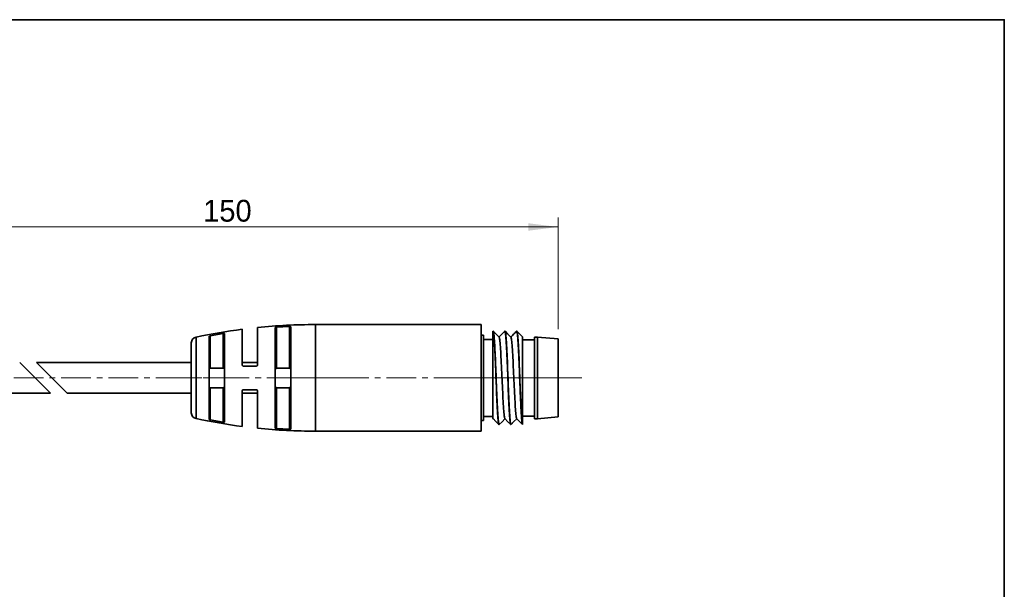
# Model space of a CAD drawing. Header units: millimetres. Extents: x 0 to 151, y 0 to 107.
# Tile 3 of 3: x 68 to 151, y 59 to 107. Entities that reach past the tile are written whole.
import ezdxf

# ---------------------------------------------------------------- set-up
doc = ezdxf.new("R2010")
doc.units = ezdxf.units.MM
doc.linetypes.add('CENTERX2', pattern=[4, 2.5, -0.5, 0.5, -0.5])
doc.layers.get('0').update_dxf_attribs({"lineweight": 0})
for name, color, linetype, lineweight in [('Dimension Layer', 3, 'Continuous', 18), ('외형선', 7, 'Continuous', 35), ('중심선2', 1, 'CENTERX2', 15)]:
    doc.layers.add(name, color=color, linetype=linetype, lineweight=lineweight)
doc.dimstyles.new('ISO-25', dxfattribs={"dimtxt": 2.3, "dimasz": 3.15, "dimexe": 1, "dimexo": 1, "dimgap": 0.5, "dimtad": 1, "dimdec": 8, "dimdsep": 46, "dimtxsty": 'Standard', "dimblk": '_CAXARROW', "dimcen": 2.5, "dimdle": 6.3, "dimclrd": 1, "dimclre": 1, "dimclrt": 2, "dimadec": 8, "dimazin": 2, "dimtfac": 0.8, "dimtdec": 8, "dimtmove": 0, "dimatfit": 3, "dimfxl": 0, "dimarcsym": 0})

# ---------------------------------------------------------------- blocks, each defined once
blk = doc.blocks.new('*X7')
at = {"layer": 'Dimension Layer', "linetype": 'Continuous'}
for points in [[(57.168, 89.129), (59.688, 88.814), (59.688, 89.444)], [(113.068, 89.129), (110.548, 88.814), (110.548, 89.444)]]:
    blk.add_hatch(color=1, dxfattribs=at).paths.add_polyline_path(points, flags=0)
at = {"layer": 'Dimension Layer', "color": 1, "linetype": 'Continuous'}
for p, q in [((57.168, 79.601), (57.168, 89.929)), ((113.068, 80.489), (113.068, 89.929)), ((113.068, 89.129), (57.168, 89.129))]:
    blk.add_line(p, q, dxfattribs=at)
at = {"layer": 'Dimension Layer', "color": 2, "insert": (85.118, 90.487), "char_height": 1.84, "width": 7.52402, "attachment_point": 5}
blk.add_mtext('150', dxfattribs=at)
blk = doc.blocks.new('_CAXARROW')
blk.add_hatch(color=0).paths.add_polyline_path([(0, 0), (-1, 0.125), (-1, -0.125)], flags=0)

msp = doc.modelspace()

# ---------------------------------------------------------------- linework, layer by layer
at = {"layer": '외형선'}
for p, q in [((106.57057409, 80.888823), (92.57057409, 80.888823)), ((92.57057409, 80.888823), (92.57057409, 76.388823)), ((106.57057409, 76.388823), (106.57057409, 80.888823)), ((83.67057228, 79.92679204), (83.67057461, 77.21948539)), ((84.77057409, 77.21948539), (84.77057437, 80.12615373)), ((84.87057409, 80.11483002), (84.87057587, 72.66283311)), ((86.37057409, 77.488823), (86.37057409, 80.49098287)), ((87.67057409, 80.64071265), (87.67057317, 77.48883637)), ((89.17057409, 72.14847505), (89.17057187, 80.62915433)), ((89.27056962, 80.66097065), (89.27057226, 77.21948539)), ((90.37057409, 77.21948539), (90.3705704, 80.72509756)), ((90.47057409, 80.7053938), (90.47057222, 72.07226838)), ((106.76757409, 79.988823), (106.57057409, 79.988823)), ((106.76757409, 76.388823), (106.76757409, 79.988823)), ((107.58745726, 80.338823), (107.57252676, 80.338823)), ((108.58818958, 80.338823), (108.57154454, 80.338823)), ((109.58723771, 80.338823), (109.57214175, 80.338823)), ((82.07057409, 73.4418252), (82.07057409, 79.3358208)), ((82.46642865, 72.95279174), (82.46642865, 79.82485426)), ((83.57057409, 72.90033549), (83.57057477, 79.87729518)), ((107.56757409, 79.638823), (106.76757409, 79.638823)), ((111.06757409, 79.613823), (110.06757409, 79.613823)), ((111.31757409, 79.838823), (111.06757409, 79.838823)), ((111.06757409, 79.838823), (111.06757409, 76.388823)), ((113.06757409, 79.688823), (111.31757409, 79.838823)), ((111.31757409, 76.388823), (111.31757409, 79.838823)), ((113.06757409, 73.088823), (113.06757409, 79.688823)), ((67.56346731, 77.688823), (70.16346731, 75.088823)), ((68.97768088, 77.688823), (71.57768088, 75.088823)), ((82.07057409, 77.688823), (68.97768088, 77.688823)), ((87.67057409, 77.688823), (86.37057409, 77.688823)), ((84.77057409, 77.21948539), (83.67057461, 77.21948539)), ((90.37057409, 77.21948539), (89.27057226, 77.21948539)), ((92.57057409, 76.388823), (92.57057409, 71.888823)), ((106.57057409, 71.888823), (106.57057409, 76.388823)), ((106.76757409, 72.788823), (106.76757409, 76.388823)), ((111.06757409, 76.388823), (111.06757409, 72.938823)), ((111.31757409, 72.938823), (111.31757409, 76.388823)), ((57.07057409, 75.088823), (70.16346731, 75.088823)), ((71.57768088, 75.088823), (82.07057409, 75.088823)), ((83.67057409, 75.55816062), (83.67057212, 72.850854)), ((84.77057551, 75.55816062), (83.67057409, 75.55816062)), ((84.77057424, 72.6514923), (84.77057551, 75.55816062)), ((86.37057409, 72.28666314), (86.37057523, 75.28881186)), ((86.37057409, 75.088823), (87.67057409, 75.088823)), ((87.67057409, 75.288823), (87.67057409, 72.13693336)), ((89.27057409, 75.55816062), (89.27057051, 72.11667536)), ((90.3705725, 75.55816062), (89.27057409, 75.55816062)), ((90.37057039, 72.05254844), (90.3705725, 75.55816062)), ((106.57057409, 72.788823), (106.76757409, 72.788823)), ((106.76757409, 73.138823), (107.56757409, 73.138823)), ((108.07202339, 72.438823), (108.08857482, 72.438823)), ((109.07162539, 72.438823), (109.08759273, 72.438823)), ((110.06757409, 73.163823), (111.06757409, 73.163823)), ((110.06757409, 72.43996021), (110.06757409, 72.47355584)), ((111.06757409, 72.938823), (111.31757409, 72.938823)), ((111.31757409, 72.938823), (113.06757409, 73.088823)), ((92.57057409, 71.888823), (106.57057409, 71.888823))]:
    msp.add_line(p, q, dxfattribs=at)
msp.add_lwpolyline([(0, 0), (0, 106.62832224), (150.7875264, 106.62832224), (150.7875264, 0)], close=True, dxfattribs=at)
for points in [[(83.67057228, 79.92679204), (83.63708624, 79.91864431), (83.60799002, 79.90829313), (83.58534395, 79.89628244), (83.5724599, 79.88371922), (83.57057477, 79.87729518)], [(84.77057437, 80.12615373), (83.67057228, 79.92679204)], [(84.87057409, 80.11483002), (84.86503109, 80.12343848), (84.8485803, 80.12905909), (84.82392245, 80.1309684), (84.79445434, 80.12939995), (84.77057437, 80.12615373)], [(89.27056962, 80.66097065), (89.23780646, 80.65736803), (89.208929, 80.65157583), (89.18654822, 80.64402024), (89.17326054, 80.63527152), (89.17057187, 80.62915433)], [(90.3705704, 80.72509756), (89.27056962, 80.66097065)], [(90.47057409, 80.7053938), (90.46476758, 80.71355263), (90.44777695, 80.7200729), (90.42197759, 80.72416175), (90.39097922, 80.72555835), (90.3705704, 80.72509756)], [(107.58071201, 80.33105307), (107.56753977, 80.31770202)], [(107.56757409, 80.33639213), (107.56757409, 80.31784333), (107.56757409, 80.31773467)], [(107.56757409, 80.31773467), (107.56757409, 80.27244006), (107.56757409, 80.19726727), (107.56757409, 80.09372644), (107.56757409, 79.96689237), (107.56757409, 79.81546926), (107.56757409, 79.63507787), (107.56757409, 79.43104927), (107.56757409, 79.21229855), (107.56757409, 78.97375339), (107.56757409, 78.70843215), (107.56757409, 78.42594396), (107.56757409, 78.14868861), (107.56757409, 77.86047735), (107.56757409, 77.55460974), (107.56757409, 77.24128165), (107.56757409, 76.92932177), (107.56757409, 76.61457421), (107.56757409, 76.28951425), (107.56757409, 75.96651406), (107.56757409, 75.66780993), (107.56757409, 75.37510501), (107.56757409, 75.08237337), (107.56757409, 74.80054568), (107.56757409, 74.54012999), (107.56757409, 74.29405507), (107.56757409, 74.05721782), (107.56757409, 73.83895224), (107.56757409, 73.65020668), (107.56757409, 73.48125071), (107.56757409, 73.32962289), (107.56757409, 73.20224519), (107.56757409, 73.10170874), (107.56757409, 73.02606971), (107.56757409, 72.97460669), (107.56757409, 72.9504668)], [(107.58156705, 80.33192481), (107.5782832, 80.33603378), (107.57254575, 80.338823)], [(108.06592672, 72.44201615), (108.0541006, 72.46603604), (108.04098342, 72.51809108), (108.02744301, 72.59687125), (108.01318863, 72.7053604), (107.99903362, 72.84078012), (107.98587568, 72.99735515), (107.9731916, 73.17736554), (107.96014462, 73.38583816), (107.94677099, 73.61626626), (107.93330658, 73.85965448), (107.9195156, 74.12049564), (107.90529615, 74.40530436), (107.89155465, 74.70463139), (107.87881228, 75.0074194), (107.86619026, 75.31975385), (107.85290493, 75.64887247), (107.83917727, 75.98338536), (107.83072843, 76.18558636), (107.82215808, 76.38885534), (107.80833234, 76.71706279), (107.79495316, 77.04302192), (107.78181963, 77.37372583), (107.76882381, 77.69723302), (107.75591134, 78.00241373), (107.74258379, 78.29643694), (107.72844607, 78.5851717), (107.71419769, 78.85784609), (107.70074305, 79.10551507), (107.68786082, 79.33443775), (107.67489104, 79.54869198), (107.66173251, 79.73983133), (107.64849804, 79.90199711), (107.63484738, 80.03989686), (107.62054658, 80.15538216), (107.60647075, 80.24333424), (107.59691979, 80.28855027), (107.58763781, 80.31945204), (107.58156705, 80.33192481)], [(107.59399849, 80.33547943), (107.60021331, 80.32611356), (107.6114974, 80.29374539), (107.6227815, 80.2417121), (107.63406559, 80.17027574), (107.64534968, 80.07979604), (107.65663378, 79.97072867), (107.66791787, 79.84362288), (107.67920197, 79.69911879), (107.69048606, 79.5379441), (107.70177016, 79.3609105), (107.71305425, 79.16890951), (107.72433835, 78.96290806), (107.73562244, 78.74394356), (107.74690654, 78.51311872), (107.75819063, 78.27159596), (107.76947473, 78.0205916), (107.78075882, 77.76136967), (107.79204292, 77.49523562), (107.80332701, 77.2235297), (107.81461111, 76.94762021), (107.8258952, 76.66889663), (107.8371793, 76.3887626)], [(108.09050848, 79.83195089), (107.84041527, 80.08617623), (107.59583607, 80.3348273)], [(108.56454686, 80.33488753), (108.31974141, 80.08599602), (108.08017049, 79.84245889)], [(108.57146211, 80.338823), (108.56656733, 80.33680406), (108.56522222, 80.33557419)], [(109.06486688, 72.44215101), (109.05294442, 72.46596068), (109.04030007, 72.51797176), (109.02760334, 72.59671963), (109.01414252, 72.70518733), (109.00023297, 72.84058633), (108.98638986, 72.99709599), (108.97260599, 73.17702511), (108.95901087, 73.38541859), (108.94593471, 73.61578626), (108.93326973, 73.8591756), (108.92031101, 74.12002779), (108.90649314, 74.40484471), (108.89231607, 74.70415563), (108.87847833, 75.0068606), (108.86506912, 75.31912449), (108.85192024, 75.64820841), (108.83893637, 75.9827146), (108.83102079, 76.18526379), (108.82293106, 76.38888474), (108.80950437, 76.71715015), (108.79573318, 77.04313397), (108.7814884, 77.37383352), (108.76768728, 77.69734738), (108.75490988, 78.00256717), (108.74229444, 78.2966454), (108.72904241, 78.58543725), (108.71535514, 78.85814945), (108.70163156, 79.10577133), (108.68777084, 79.33462979), (108.67386372, 79.54882487), (108.66055049, 79.73992948), (108.64792744, 79.90210415), (108.63515229, 80.0400094), (108.62156421, 80.15548854), (108.607544, 80.24341873), (108.59367006, 80.30176575), (108.57998517, 80.33309648), (108.57146211, 80.338823)], [(108.5882092, 80.338823), (108.59303696, 80.33679608), (108.59439946, 80.33552297)], [(108.59439946, 80.33552297), (108.60607235, 80.31161136), (108.61909497, 80.25955607), (108.63254509, 80.18077473), (108.64675984, 80.07228388), (108.66097529, 79.93686362), (108.67427093, 79.78029306), (108.68703587, 79.60028697), (108.70004713, 79.39181672), (108.71332933, 79.1613897), (108.72669822, 78.91799949), (108.74043363, 78.65715724), (108.75470053, 78.37235081), (108.7685792, 78.07302936), (108.78141196, 77.77024238), (108.79402094, 77.45790499), (108.80722587, 77.12878052), (108.82085365, 76.79426067), (108.82925387, 76.59205645), (108.83779712, 76.38878508), (108.85166456, 76.06056499), (108.86517283, 75.73459697), (108.87839619, 75.40388191), (108.8913711, 75.08036026), (108.9041992, 74.77516489), (108.91742663, 74.48112804), (108.93149533, 74.19238141), (108.94575851, 73.91970032), (108.95935091, 73.67204667), (108.97237737, 73.44313882), (108.98537743, 73.22889602), (108.99848285, 73.03776575), (109.01162593, 72.87560356), (109.02518944, 72.7377087), (109.0394516, 72.6222303), (109.05358603, 72.53428709), (109.0667073, 72.47590915), (109.07937405, 72.44455655), (109.08755893, 72.438823)], [(109.09048168, 79.83125751), (108.80911408, 80.11724969), (108.59510394, 80.33480684)], [(109.56948353, 80.3397463), (109.49912788, 80.26804083), (109.43101633, 80.19846288), (109.36514886, 80.13122824), (109.30152548, 80.06645725), (109.2401462, 80.00418321), (109.18101099, 79.94435958), (109.12411988, 79.8868662), (109.07969612, 79.84189058)], [(109.57215594, 80.338823), (109.56686649, 80.33681873), (109.56515579, 80.33534538)], [(109.8220145, 76.38884683), (109.80936524, 76.71708507), (109.79644384, 77.04304605), (109.78266784, 77.37370739), (109.76851569, 77.6971542), (109.75466073, 78.00228662), (109.74119804, 78.29629444), (109.72801161, 78.58505302), (109.71503523, 78.85776075), (109.70218129, 79.10544133), (109.68892058, 79.3343492), (109.67482635, 79.54857447), (109.66056285, 79.73969388), (109.64701051, 79.90188323), (109.63402726, 80.03982106), (109.62103238, 80.15534618), (109.6079046, 80.24332305), (109.59472851, 80.30170954), (109.58113659, 80.33307463), (109.57215594, 80.338823)], [(109.58717791, 80.338823), (109.59220048, 80.33681839), (109.59364254, 80.33554564)], [(109.59364254, 80.33554564), (109.60607809, 80.31169487), (109.61990807, 80.25970576), (109.63371142, 80.18098992), (109.64735498, 80.07255403), (109.6604598, 79.93717525), (109.67311276, 79.78065047), (109.68604132, 79.60070446), (109.69982549, 79.39231185), (109.71398322, 79.16196761), (109.72783651, 78.91863347), (109.7412911, 78.65781851), (109.75447101, 78.37300249), (109.76744777, 78.0736699), (109.78030542, 77.77093131), (109.79357162, 77.45866301), (109.80767067, 77.12961747), (109.82193554, 76.79516254), (109.83041476, 76.59253697), (109.83867829, 76.38882231), (109.85149107, 76.06058737), (109.86410668, 75.73461135), (109.87733422, 75.40392629), (109.89098716, 75.08045819), (109.90468452, 74.77531837), (109.91853888, 74.48132371), (109.9324739, 74.19259109), (109.94580937, 73.91989446), (109.958413, 73.67219653), (109.97114727, 73.44326646), (109.98469179, 73.22902167), (109.99868767, 73.03789392), (110.01257503, 72.87572913), (110.02632389, 72.7378177), (110.03983393, 72.62230821), (110.05289119, 72.5343341), (110.06630297, 72.47354925)], [(110.06921249, 79.85226143), (109.84036948, 80.08480151), (109.5943568, 80.3348197)], [(108.57254967, 72.94265863), (108.57015815, 72.94553155), (108.55713679, 72.9749767), (108.54411543, 73.02729972), (108.53109407, 73.10189058), (108.51807271, 73.19813926), (108.50505135, 73.31543575), (108.49202999, 73.45317003), (108.47900863, 73.61073201), (108.46598727, 73.78732142), (108.45296591, 73.98152037), (108.43994455, 74.19178586), (108.42692319, 74.41657488), (108.41390183, 74.65434445), (108.40088047, 74.90355155), (108.38785911, 75.16265318), (108.37483775, 75.43009261), (108.36181639, 75.70411039), (108.34879503, 75.98279249), (108.33577366, 76.26422098), (108.3227523, 76.54647795), (108.30973094, 76.82764547), (108.29670958, 77.10580562), (108.28368822, 77.3790406), (108.27066686, 77.64551022), (108.2576455, 77.90358116), (108.24462414, 78.15165425), (108.23160278, 78.38813029), (108.21858142, 78.61141009), (108.20556006, 78.81989446), (108.1925387, 79.01198422), (108.17951734, 79.18612532), (108.16649598, 79.34128064), (108.15347462, 79.47674277), (108.14045326, 79.59180967), (108.1274319, 79.68577924), (108.11441054, 79.75794943), (108.10138918, 79.80761817), (108.08836782, 79.83408503), (108.08748462, 79.83502451)], [(109.57239056, 72.9435668), (109.55978153, 72.96702116), (109.54676017, 73.01408033), (109.53373881, 73.08423667), (109.52071745, 73.17667005), (109.50769609, 73.29046349), (109.49467473, 73.42470002), (109.48165337, 73.57846268), (109.46863201, 73.75083451), (109.45561065, 73.94089853), (109.44258929, 74.14768519), (109.42956793, 74.3697405), (109.41654657, 74.60534928), (109.40352521, 74.85279381), (109.39050385, 75.1103564), (109.37748249, 75.37631931), (109.36446113, 75.64896484), (109.35143977, 75.9265747), (109.33841841, 76.20737206), (109.32539705, 76.48947149), (109.31237569, 76.77097578), (109.29935433, 77.04998773), (109.28633297, 77.32461011), (109.27331161, 77.5929457), (109.26029025, 77.8530973), (109.24726889, 78.103211), (109.23424753, 78.34175254), (109.22122617, 78.5673307), (109.20820481, 78.77855494), (109.19518345, 78.9740347), (109.18216208, 79.15237944), (109.16914072, 79.31219862), (109.15611936, 79.45210797), (109.143098, 79.57109771), (109.13007664, 79.66873722), (109.11705528, 79.74464555), (109.10403392, 79.79844173), (109.09101256, 79.82974482), (109.08749013, 79.83429782)], [(110.06757409, 72.47483067), (110.06757409, 72.54399941), (110.06757409, 72.63927857), (110.06757409, 72.76463919), (110.06757409, 72.91679812), (110.06757409, 73.08900868), (110.06757409, 73.28369762), (110.06757409, 73.50610296), (110.06757409, 73.7492771), (110.06757409, 74.00284295), (110.06757409, 74.27289116), (110.06757409, 74.56692266), (110.06757409, 74.87410459), (110.06757409, 75.17066035), (110.06757409, 75.47442664), (110.06757409, 75.79225174), (110.06757409, 76.11331417), (110.06757409, 76.42860037), (110.06757409, 76.74240314), (110.06757409, 77.06202221), (110.06757409, 77.37516846), (110.06757409, 77.66070744), (110.06757409, 77.9365333), (110.06757409, 78.2080903), (110.06757409, 78.46497868), (110.06757409, 78.69772833), (110.06757409, 78.91292926), (110.06757409, 79.11486947), (110.06757409, 79.29539538), (110.06757409, 79.4458675), (110.06757409, 79.57447208), (110.06757409, 79.68261807), (110.06757409, 79.76487853), (110.06757409, 79.81976427), (110.06757409, 79.84886746), (110.06757409, 79.85392615)], [(86.37057409, 77.488823), (86.37668124, 77.45441179), (86.3942335, 77.4242311), (86.42138076, 77.40175972), (86.45434761, 77.39014828), (86.47057489, 77.388823)], [(87.57057218, 77.388823), (87.60264253, 77.39410439), (87.63138283, 77.40943599), (87.65347811, 77.43290409), (87.66697962, 77.46225282), (87.67057317, 77.48883637)], [(86.47057489, 77.388823), (87.57057218, 77.388823)], [(107.8371793, 76.3887626), (107.85050885, 76.06050392), (107.8642186, 75.73452805), (107.87849671, 75.40384064), (107.89243071, 75.08034195), (107.90530783, 74.77513411), (107.91791604, 74.48106273), (107.9310896, 74.19227503), (107.94467511, 73.91956484), (107.95832581, 73.67193595), (107.97218413, 73.44307232), (107.98621141, 73.22887468), (107.99965428, 73.03776673), (108.01229103, 72.87558426), (108.02500296, 72.73767004), (108.03849092, 72.62218185), (108.05242549, 72.53424358), (108.06627769, 72.47589044), (108.08004376, 72.44455374), (108.08867924, 72.438823)], [(110.05720054, 72.45645095), (110.0461371, 72.49091838), (110.03559684, 72.5412681), (110.02436443, 72.61432805), (110.01379418, 72.70202438), (110.01266058, 72.71255183), (110.01153516, 72.72322244), (110.01041791, 72.73403258), (110.00930883, 72.74497866), (110.00820793, 72.75605709), (110.00711572, 72.76725901), (110.0052668, 72.78639851), (110.00280729, 72.81219509), (109.99973722, 72.84526162), (109.99605656, 72.88634414), (109.99176533, 72.93631413), (109.98686352, 72.99615851), (109.98064863, 73.07625594), (109.97366782, 73.17176824), (109.96592111, 73.28445707), (109.96038871, 73.36912493), (109.95452269, 73.46259659), (109.95315997, 73.48484353), (109.95178044, 73.50756638), (109.9503841, 73.53077094), (109.94897094, 73.55446297), (109.94754097, 73.57864819), (109.94609419, 73.60333223), (109.94463265, 73.62848502), (109.94125768, 73.68812007), (109.93734583, 73.76006554), (109.9328971, 73.84502201), (109.92791149, 73.94375379), (109.922389, 74.05706837), (109.91632963, 74.18579213), (109.91071397, 74.30847749), (109.90135015, 74.51679622), (109.89263293, 74.71339126), (109.88456231, 74.89610009), (109.88456147, 74.89611914), (109.88456142, 74.89612032), (109.88450078, 74.89747531), (109.88437961, 74.90016759), (109.88395568, 74.9095694), (109.88238144, 74.94451224), (109.8798387, 75.00118807), (109.87632746, 75.07996237), (109.87124507, 75.19499802), (109.8649478, 75.33906298), (109.86356807, 75.37083581), (109.86214148, 75.40376194), (109.86066801, 75.43784624), (109.85914766, 75.47309333), (109.85758043, 75.50950751), (109.85596634, 75.54709272), (109.85430536, 75.5858525), (109.85260137, 75.62569972), (109.84565491, 75.79129393), (109.83824176, 75.97379077), (109.83036193, 76.17307465), (109.82201542, 76.388823), (109.82201513, 76.38883048), (109.82201491, 76.38883635), (109.8220145, 76.38884683)], [(86.47057491, 75.388823), (86.43748533, 75.38319002), (86.4085008, 75.36722521), (86.38600358, 75.34218805), (86.37288979, 75.31021871), (86.37057523, 75.28881186)], [(87.5705722, 75.388823), (86.47057491, 75.388823)], [(87.67057409, 75.288823), (87.66488863, 75.32206107), (87.64814939, 75.35192667), (87.62287632, 75.37405491), (87.59257248, 75.38637335), (87.5705722, 75.388823)], [(83.57057409, 72.90033549), (83.5768339, 72.88830993), (83.59468333, 72.87572703), (83.62254366, 72.86370199), (83.65650976, 72.85386499), (83.67057212, 72.850854)], [(83.67057212, 72.850854), (84.77057424, 72.6514923)], [(84.77057424, 72.6514923), (84.80239314, 72.64753028), (84.83111578, 72.64682967), (84.85308888, 72.64952372), (84.86660689, 72.65535999), (84.87057587, 72.66283311)], [(107.5726745, 72.94341158), (107.56751341, 72.95050518)], [(107.56833739, 72.92478617), (107.57966293, 72.93628498)], [(107.56975033, 72.94635854), (107.81979928, 72.69221166), (108.06526558, 72.44268824)], [(108.09542531, 72.44252768), (108.34018109, 72.69137272), (108.57995482, 72.93512171)], [(108.56959113, 72.94565621), (108.81966015, 72.69144796), (109.06418863, 72.44284061)], [(109.07154032, 72.438823), (109.06642474, 72.44083059), (109.06486688, 72.44215101)], [(109.09430534, 72.44260055), (109.34022967, 72.69255456), (109.5799001, 72.9361205)], [(109.57259824, 72.94354015), (109.81947145, 72.69266635), (110.06483739, 72.44329217)], [(110.06114235, 72.44861819), (110.05720054, 72.45645095)], [(110.06573877, 72.442387), (110.06114235, 72.44861819)], [(89.17057409, 72.14847505), (89.1765765, 72.13933466), (89.19394265, 72.13064216), (89.22061046, 72.12335641), (89.25284802, 72.11829083), (89.27057051, 72.11667536)], [(89.27057051, 72.11667536), (90.37057039, 72.05254844)], [(90.37057039, 72.05254844), (90.40285191, 72.05229293), (90.43161102, 72.05458758), (90.45380523, 72.0592549), (90.46727758, 72.06599023), (90.47057222, 72.07226838)]]:
    msp.add_lwpolyline(points, dxfattribs=at)
for centre, radius, start, end in [((92.57057409, 32.37904039), 48.50978261, 90, 95.7973656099), ((92.57057409, 32.37904039), 48.50978261, 97.3430168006, 102.0222123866), ((82.57057409, 79.3358208), 0.5, 102.0222123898, 180), ((82.57057409, 73.4418252), 0.5, 180, 257.9777876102), ((92.57057409, 120.39860561), 48.50978261, 257.9777876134, 262.6569831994), ((92.57057409, 120.39860561), 48.50978261, 264.2026343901, 270)]:
    msp.add_arc(centre, radius, start, end, dxfattribs=at)
for points in [[(83.67057409, 77.21948539), (83.66766207, 77.21948539), (83.66181559, 77.21917615), (83.65314568, 77.21780114), (83.64434493, 77.21542809), (83.63563445, 77.21203039), (83.62692974, 77.20748675), (83.61818977, 77.20158596), (83.6095073, 77.19410395), (83.60117576, 77.18497821), (83.59331994, 77.17399816), (83.58605825, 77.16076192), (83.57970449, 77.14498295), (83.57466034, 77.12650043), (83.57136717, 77.10540971), (83.57057409, 77.08982337), (83.57057409, 77.08164333)], [(84.87057409, 77.08164333), (84.87057409, 77.08983374), (84.86977915, 77.10543762), (84.86647815, 77.12654861), (84.86142699, 77.14503439), (84.85506183, 77.16082233), (84.84779388, 77.17405332), (84.83992507, 77.18503802), (84.83158039, 77.1941625), (84.82290977, 77.2016217), (84.8141914, 77.20750176), (84.80550269, 77.21203507), (84.79679213, 77.2154319), (84.78799085, 77.21780339), (84.77933134, 77.219176), (84.77348597, 77.21948539), (84.77057409, 77.21948539)], [(89.27057409, 77.21948539), (89.26766207, 77.21948539), (89.26181559, 77.21917615), (89.25314568, 77.21780114), (89.24434493, 77.21542809), (89.23563445, 77.21203039), (89.22692974, 77.20748675), (89.21818977, 77.20158596), (89.2095073, 77.19410395), (89.20117576, 77.18497821), (89.19331994, 77.17399816), (89.18605825, 77.16076192), (89.17970449, 77.14498295), (89.17466034, 77.12650043), (89.17136717, 77.10540971), (89.17057409, 77.08982337), (89.17057409, 77.08164333)], [(90.47057409, 77.08164333), (90.47057409, 77.08983374), (90.46977915, 77.10543762), (90.46647815, 77.12654861), (90.46142699, 77.14503439), (90.45506183, 77.16082233), (90.44779388, 77.17405332), (90.43992507, 77.18503802), (90.43158039, 77.1941625), (90.42290977, 77.2016217), (90.4141914, 77.20750176), (90.40550269, 77.21203507), (90.39679213, 77.2154319), (90.38799085, 77.21780339), (90.37933134, 77.219176), (90.37348597, 77.21948539), (90.37057409, 77.21948539)], [(83.57057409, 75.69600268), (83.57057409, 75.68783774), (83.57136325, 75.67227228), (83.57465856, 75.65115065), (83.57969899, 75.63268527), (83.58602677, 75.61695627), (83.59325647, 75.60375251), (83.60107968, 75.59278855), (83.60939534, 75.5836507), (83.61808641, 75.57613769), (83.62685167, 75.57020411), (83.63558851, 75.56563522), (83.64431964, 75.56222563), (83.65313135, 75.55984766), (83.66180646, 75.55847059), (83.66765898, 75.55816062), (83.67057409, 75.55816062)], [(84.77057409, 75.55816062), (84.77348897, 75.55816062), (84.77933999, 75.55847072), (84.78800367, 75.55984515), (84.79681409, 75.5622208), (84.80554345, 75.56562826), (84.81426284, 75.57018515), (84.82300657, 75.57609682), (84.83168663, 75.58358632), (84.84001686, 75.59272318), (84.8478535, 75.6036912), (84.85508948, 75.61688757), (84.86143004, 75.63262653), (84.86647789, 75.6510927), (84.86978268, 75.67223854), (84.87057409, 75.68782507), (84.87057409, 75.69600268)], [(89.17057409, 75.69600268), (89.17057409, 75.68783774), (89.17136325, 75.67227228), (89.17465856, 75.65115065), (89.17969899, 75.63268527), (89.18602677, 75.61695627), (89.19325647, 75.60375251), (89.20107968, 75.59278855), (89.20939534, 75.5836507), (89.21808641, 75.57613769), (89.22685167, 75.57020411), (89.23558851, 75.56563522), (89.24431964, 75.56222563), (89.25313135, 75.55984766), (89.26180646, 75.55847059), (89.26765898, 75.55816062), (89.27057409, 75.55816062)], [(90.37057409, 75.55816062), (90.37348897, 75.55816062), (90.37933999, 75.55847072), (90.38800367, 75.55984515), (90.39681409, 75.5622208), (90.40554345, 75.56562826), (90.41426284, 75.57018515), (90.42300657, 75.57609682), (90.43168663, 75.58358632), (90.44001686, 75.59272318), (90.4478535, 75.6036912), (90.45508948, 75.61688757), (90.46143004, 75.63262653), (90.46647789, 75.6510927), (90.46978268, 75.67223854), (90.47057409, 75.68782507), (90.47057409, 75.69600268)]]:
    msp.add_open_spline(points, degree=3, dxfattribs=at)
at = {"layer": '중심선2'}
for p, q in [((55.07057409, 76.388823), (84.07057409, 76.388823)), ((80.07057409, 76.388823), (84.46642865, 76.388823)), ((80.46642865, 76.388823), (94.57057409, 76.388823)), ((90.57057409, 76.388823), (108.57057409, 76.388823)), ((108.76757409, 76.388823), (104.57057409, 76.388823)), ((109.56757409, 76.388823), (104.76757409, 76.388823)), ((111.08759273, 76.388823), (105.57252676, 76.388823)), ((113.06757409, 76.388823), (108.06757409, 76.388823)), ((113.31757409, 76.388823), (109.06757409, 76.388823)), ((115.06757409, 76.388823), (109.31757409, 76.388823))]:
    msp.add_line(p, q, dxfattribs=at)

# ---------------------------------------------------------------- dimensions: what is measured, and where the dimension line sits
at = {"layer": 'Dimension Layer'}
dim = msp.add_linear_dim(base=(57.16797683, 89.12899913), p1=(113.06757409, 79.688823), p2=(57.16797683, 78.80139535), text='150', dimstyle='ISO-25', override={"dimscale": 0.8, "dimsah": 1, "dimtfac": 1, "dimtfill": 1, "dimtolj": 1}, dxfattribs=at)
dim.commit()
dim.dimension.update_dxf_attribs({"geometry": '*X7', "text_midpoint": (85.11777496, 90.48702182)})

doc.saveas('drawing.dxf')
